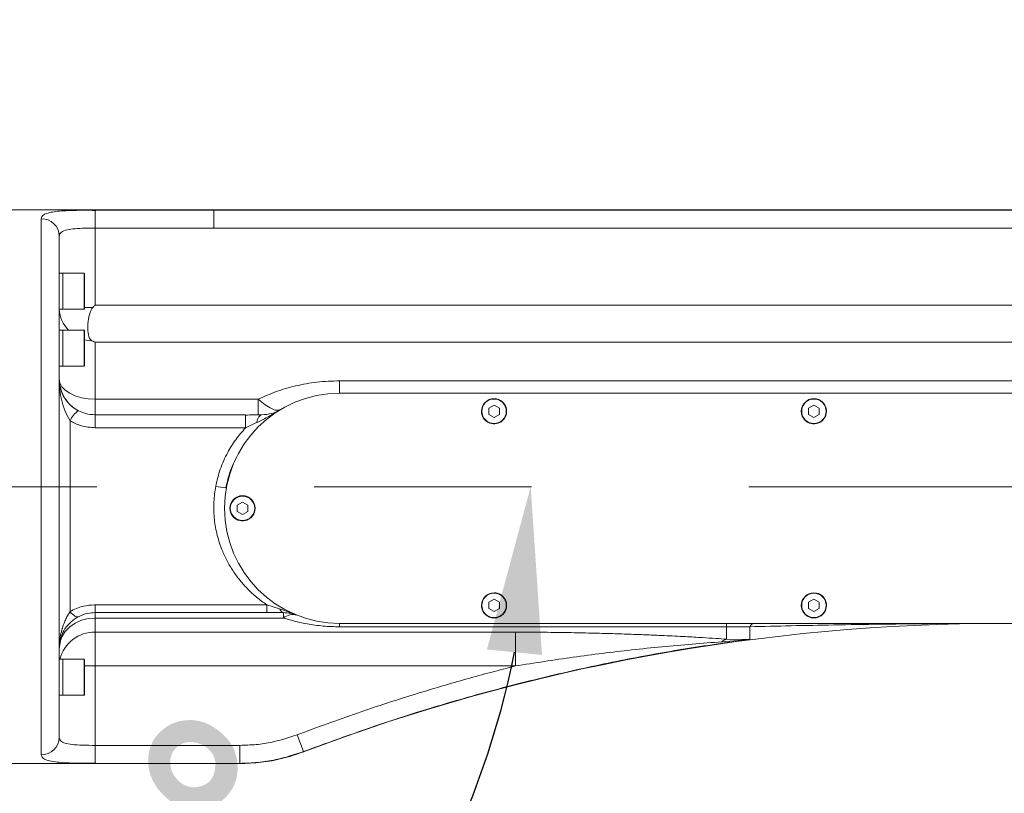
# Model space of a CAD drawing. Header units: millimetres. Extents: x 51337 to 61814, y -21781 to -12277.
# Tile 130 of 256: x 55504 to 55778, y -14492 to -14277. Entities that reach past the tile are written whole.
import ezdxf

# ---------------------------------------------------------------- set-up
doc = ezdxf.new("R2010")
doc.units = ezdxf.units.MM
doc.header["$LTSCALE"] = 0.3175
doc.linetypes.add('CENTER', pattern=[50.8, 31.75, -6.35, 6.35, -6.35])
for name, color, linetype, lineweight in [('1轮廓实线层', 7, 'Continuous', 18), ('7标注层', 4, 'Continuous', 13), ('cen', 2, 'CENTER', 18), ('sub', 1, 'Continuous', 18), ('粗实线', 7, 'Continuous', 18)]:
    doc.layers.add(name, color=color, linetype=linetype, lineweight=lineweight)
doc.styles.add('标准汉字', font='gbenor.shx', dxfattribs={"bigfont": 'gbcbig.shx'})
doc.dimstyles.new('M1：18.5', dxfattribs={"dimscale": 18.5, "dimtxt": 3.5, "dimasz": 2.5, "dimexe": 2, "dimexo": 0, "dimgap": 1.5, "dimtad": 1, "dimdec": 4, "dimdsep": 46, "dimtxsty": '标准汉字', "dimcen": 5, "dimdle": 5, "dimclrd": 1, "dimclre": 1, "dimclrt": 256, "dimadec": 4, "dimazin": 2, "dimtfac": 1, "dimtdec": 4, "dimtmove": 2, "dimatfit": 3, "dimfxl": 1, "dimfrac": 2, "dimtolj": 1, "dimarcsym": 0})

# ---------------------------------------------------------------- blocks, each defined once
blk = doc.blocks.new('*D3')
at = {"layer": '7标注层', "color": 1, "lineweight": -2, "ltscale": 30, "transparency": 16777216}
for p, q in [((55222.94, -14407.21), (55222.94, -14178.82)), ((56304.94, -14336.23), (56304.94, -14178.82)), ((55269.19, -14215.82), (56258.69, -14215.82))]:
    blk.add_line(p, q, dxfattribs=at)
at = {"layer": '7标注层', "color": 1, "lineweight": 18, "transparency": 16777216}
for points in [[(55269.19, -14208.11), (55269.19, -14223.53), (55222.94, -14215.82)], [(56258.69, -14223.53), (56258.69, -14208.11), (56304.94, -14215.82)]]:
    blk.add_solid(points, dxfattribs=at)
at = {"layer": 'Defpoints', "color": 0, "lineweight": 18, "transparency": 16777216}
for p in [(56304.94, -14215.82), (56304.94, -14336.23), (55222.94, -14407.21)]:
    blk.add_point(p, dxfattribs=at)
at = {"layer": '7标注层', "transparency": 16777216, "insert": (55763.94, -14155.69), "char_height": 64.75, "attachment_point": 5, "style": '标准汉字'}
blk.add_mtext('\\A1;1082', dxfattribs=at)
blk = doc.blocks.new('*D9')
at = {"layer": '7标注层', "color": 1, "lineweight": -2, "ltscale": 30, "transparency": 16777216}
blk.add_arc((55409.45, -14407.21), 236.69, 285.2137, 348.7863, dxfattribs=at)
at = {"layer": '7标注层', "color": 1, "lineweight": 18, "transparency": 16777216}
for points in [[(55649.29, -14453.99), (55633.95, -14452.48), (55646.14, -14407.21)], [(55470.27, -14628), (55472.85, -14643.2), (55425.96, -14643.32)]]:
    blk.add_solid(points, dxfattribs=at)
at = {"layer": 'Defpoints', "color": 0, "lineweight": 18, "transparency": 16777216}
for p in [(55222.94, -14407.21), (56304.94, -14407.21), (55582.55, -14568.63), (55422.46, -14593.26), (55497.93, -15672.62)]:
    blk.add_point(p, dxfattribs=at)
at = {"layer": '7标注层', "transparency": 16777216, "insert": (55538.58, -14527.62), "char_height": 64.75, "attachment_point": 5, "rotation": 47, "style": '标准汉字'}
blk.add_mtext('\\A1;86%%d', dxfattribs=at)
blk = doc.blocks.new('*D22')
at = {"layer": '7标注层', "color": 1, "lineweight": -2, "ltscale": 30, "transparency": 16777216}
for p, q in [((55222.94, -13506.88), (57572.12, -13506.88)), ((57535.12, -13553.13), (57535.12, -15320.96)), ((57083.27, -15367.21), (57572.12, -15367.21))]:
    blk.add_line(p, q, dxfattribs=at)
at = {"layer": '7标注层', "color": 1, "lineweight": 18, "transparency": 16777216}
for points in [[(57542.83, -13553.13), (57527.41, -13553.13), (57535.12, -13506.88)], [(57527.41, -15320.96), (57542.83, -15320.96), (57535.12, -15367.21)]]:
    blk.add_solid(points, dxfattribs=at)
at = {"layer": 'Defpoints', "color": 0, "lineweight": 18, "transparency": 16777216}
for p in [(55222.94, -13506.88), (57083.27, -15367.21), (57535.12, -15367.21)]:
    blk.add_point(p, dxfattribs=at)
at = {"layer": '7标注层', "transparency": 16777216, "insert": (57474.99, -14437.04), "char_height": 64.75, "attachment_point": 5, "rotation": 90, "style": '标准汉字'}
blk.add_mtext('\\A1;1860.3', dxfattribs=at)

msp = doc.modelspace()

# ---------------------------------------------------------------- linework, layer by layer
at = {"layer": '1轮廓实线层', "ltscale": 30}
for points in [[(55521.94446, -14366.33045), (55522.4822, -14366.4741), (55524.34556, -14366.7468)], [(55514.94446, -14377.20784), (55515.13661, -14378.31212), (55515.70566, -14379.37397), (55516.62976, -14380.35257), (55517.87339, -14381.21033), (55519.38876, -14381.91427), (55521.11762, -14382.43734), (55522.99355, -14382.75945), (55524.94446, -14382.86821)], [(55570.31867, -14387.20784), (55570.31866, -14387.13455), (55570.31865, -14386.91578), (55570.31863, -14386.55472), (55570.31862, -14386.05668), (55570.31861, -14385.42893), (55570.3186, -14384.6807), (55570.31859, -14383.82294), (55570.31858, -14382.86823)], [(55569.87487, -14389.37036), (55570.00476, -14388.89449), (55570.15374, -14388.467), (55570.31961, -14388.09415), (55570.49996, -14387.78136), (55570.69216, -14387.53322), (55570.8934, -14387.35333), (55571.10074, -14387.24434), (55571.31115, -14387.20784)], [(55517.94444, -14441.93504), (55518.29172, -14442.33331), (55518.63345, -14442.67729), (55518.96414, -14442.96149), (55519.27852, -14443.18134), (55519.57155, -14443.33334), (55519.83854, -14443.41504), (55520.07522, -14443.42515), (55520.27779, -14443.3635)], [(55572.66793, -14440.038), (55572.66793, -14440.51536), (55572.66794, -14440.94425), (55572.66794, -14441.31837), (55572.66794, -14441.63225), (55572.66795, -14441.88127), (55572.66795, -14442.06181), (55572.66795, -14442.17119), (55572.66796, -14442.20784)], [(55524.94446, -14443.71727), (55522.99355, -14443.88041), (55521.11762, -14444.36358), (55519.38876, -14445.14819), (55517.87339, -14446.2041), (55516.62976, -14447.49073), (55515.70566, -14448.95864), (55515.13661, -14450.55141), (55515.04018, -14451.03589)], [(55641.86949, -14457.05761), (55641.86949, -14455.53323), (55641.86949, -14454.04447), (55641.86949, -14452.62615), (55641.86949, -14451.31141), (55641.86949, -14450.13098), (55641.86949, -14449.11245), (55641.86949, -14448.27963), (55641.86949, -14447.65199)]]:
    msp.add_lwpolyline(points, dxfattribs=at)
for centre, radius, start, end in [((55510.02258, -14337.57482), 4.92254, 0.9391491, 90.9093739), ((55521.84446, -14347.92937), 0.1, 0, 90), ((55524.06304, -14357.30385), 9.12117, 183.3029501, 224.0055324), ((55521.84446, -14357.72937), 0.1, 270, 0), ((55521.84446, -14363.74058), 0.1, 0, 90), ((55521.84446, -14373.54058), 0.1, 270, 0), ((55536.7743, -14377.83356), 21.83881, 178.3573782, 210.4334208), ((55592.94446, -14413.20784), 32, 90, 270), ((55635.94446, -14386.20784), 3.5, 7.0994096, 90), ((55724.94446, -14386.20784), 3.5, 7.0994096, 90), ((55523.39626, -14390.99022), 5.84031, 122.2730649, 158.9838257), ((55635.94446, -14386.20784), 3.5, 180, 7.0994096), ((55724.94446, -14386.20784), 3.5, 180, 7.0994096), ((55656.96578, -13858.2385), 557.58679, 259.8275899, 260.118098), ((55565.94446, -14413.20784), 3.5, 180, 24.7561275), ((55565.94446, -14413.20784), 3.5, 24.7561275, 90), ((55635.94446, -14440.20784), 3.5, 180, 24.7561275), ((55635.94446, -14440.20784), 3.5, 24.7561275, 90), ((55724.94446, -14440.20784), 3.5, 7.0994096, 90), ((55577.64714, -14440.78584), 1.4515, 196.9024181, 258.4294154), ((55724.94446, -14440.20784), 3.5, 180, 7.0994096), ((55579.94856, -14446.75884), 3.99656, 73.7407093, 130.4433913), ((55777.94446, -14995.20784), 550, 90.0027702, 110.771855), ((55708.61122, -14446.88812), 1.69665, 97.964229, 153.8803516), ((55524.76312, -14457.55696), 9.90662, 88.9511513, 166.1451825), ((55701.74222, -14453.13266), 3.68898, 107.2816635, 130.9326232), ((55521.84446, -14455.28469), 0.1, 0, 90), ((55521.84446, -14465.08469), 0.1, 270, 0), ((55510.02259, -14476.84085), 4.92254, 269.09059, 359.0608197)]:
    msp.add_arc(centre, radius, start, end, dxfattribs=at)
at = {"layer": 'cen', "ltscale": 30}
msp.add_line((55222.94446, -14407.20784), (56304.94446, -14407.20784), dxfattribs=at)
at = {"layer": 'sub', "color": 4, "ltscale": 30}
msp.add_arc((55222.94446, -15367.20784), 1860.32904, 295, 195, dxfattribs=at)
at = {"layer": '粗实线', "ltscale": 30}
for p, q in [((55565.15583, -14330.20784), (55488.94446, -14330.20784)), ((55557.94446, -14330.27471), (55524.94446, -14330.27471)), ((55524.94446, -14330.27471), (55524.94446, -14330.42973)), ((55524.94446, -14330.34899), (55524.94446, -14330.27471)), ((55524.94446, -14330.42973), (55524.94446, -14335.27036)), ((55557.94446, -14330.27471), (55565.15583, -14330.27471)), ((55557.94446, -14330.27471), (55557.94446, -14330.72003)), ((55557.94446, -14330.72003), (55557.94446, -14331.82153)), ((55557.94446, -14331.82153), (55557.94446, -14333.42121)), ((55929.94446, -14330.20784), (55565.15583, -14330.20784)), ((55565.15583, -14330.27471), (55565.15583, -14330.20784)), ((55565.15583, -14330.27471), (55922.94446, -14330.27471)), ((55509.94446, -14332.65291), (55509.94446, -14407.20784)), ((55557.94446, -14333.42121), (55557.94446, -14335.27036)), ((55514.94446, -14337.49415), (55514.94446, -14476.92152)), ((55524.94446, -14335.27036), (55524.94446, -14356.66083)), ((55557.94446, -14335.27036), (55524.94446, -14335.27036)), ((55901.84069, -14335.27037), (55557.94446, -14335.27036)), ((55515.94446, -14347.82937), (55514.94446, -14347.82937)), ((55521.84446, -14347.82937), (55515.94446, -14347.82937)), ((55515.94446, -14347.82937), (55515.94446, -14354.73862)), ((55515.94446, -14357.82937), (55515.94446, -14347.82937)), ((55521.84446, -14357.82937), (55521.84446, -14347.82937)), ((55521.94446, -14347.92937), (55521.94446, -14357.72937)), ((55515.94446, -14354.73862), (55515.94446, -14357.82937)), ((55524.94446, -14356.66083), (55855.89845, -14356.66083)), ((55514.94446, -14357.82937), (55515.94446, -14357.82937)), ((55515.94446, -14357.82937), (55521.84446, -14357.82937)), ((55521.94446, -14357.35806), (55524.27971, -14357.35806)), ((55515.94446, -14363.64058), (55514.94446, -14363.64058)), ((55521.84446, -14363.64058), (55515.94446, -14363.64058)), ((55515.94446, -14363.64058), (55515.94446, -14370.54983)), ((55515.94446, -14373.64058), (55515.94446, -14363.64058)), ((55521.84446, -14373.64058), (55521.84446, -14363.64058)), ((55521.94446, -14363.74058), (55521.94446, -14373.54058)), ((55524.94446, -14366.95744), (55524.94446, -14382.86821)), ((55851.19062, -14366.95744), (55524.94446, -14366.95744)), ((55515.94446, -14370.54983), (55515.94446, -14373.64058)), ((55514.94446, -14373.64058), (55515.94446, -14373.64058)), ((55515.94446, -14373.64058), (55521.84446, -14373.64058)), ((55592.94455, -14377.74487), (55592.94455, -14381.20784)), ((55592.94457, -14377.74487), (55851.19062, -14377.74487)), ((55856.94446, -14381.20784), (55592.94446, -14381.20784)), ((55524.94446, -14382.86821), (55524.94446, -14387.20784)), ((55557.94446, -14382.86821), (55524.94446, -14382.86821)), ((55557.94446, -14382.86821), (55570.31858, -14382.86823)), ((55635.94446, -14384.48784), (55634.45489, -14385.34784)), ((55637.43402, -14385.34784), (55635.94446, -14384.48784)), ((55724.94446, -14384.48784), (55723.45489, -14385.34784)), ((55726.43402, -14385.34784), (55724.94446, -14384.48784)), ((55524.94446, -14387.20784), (55524.94446, -14390.79274)), ((55557.94447, -14387.20784), (55524.94446, -14387.20784)), ((55566.79528, -14387.20783), (55557.94448, -14387.20784)), ((55566.79529, -14387.32804), (55566.79529, -14387.20784)), ((55634.45489, -14385.34784), (55634.45489, -14387.06784)), ((55634.45489, -14387.06784), (55635.94446, -14387.92784)), ((55635.94446, -14387.92784), (55637.43402, -14387.06784)), ((55637.43402, -14387.06784), (55637.43402, -14385.34784)), ((55723.45489, -14385.34784), (55723.45489, -14387.06784)), ((55723.45489, -14387.06784), (55724.94446, -14387.92784)), ((55724.94446, -14387.92784), (55726.43402, -14387.06784)), ((55726.43402, -14387.06784), (55726.43402, -14385.34784)), ((55517.94446, -14388.89572), (55517.94446, -14441.93503)), ((55569.87487, -14389.37036), (55566.79526, -14390.79275)), ((55566.79529, -14387.32804), (55566.79529, -14390.79274)), ((55557.94446, -14390.79274), (55524.94446, -14390.79274)), ((55566.79526, -14390.79274), (55557.94446, -14390.79274)), ((55488.94446, -14407.20784), (55509.94446, -14407.20784)), ((55509.94446, -14407.20784), (55509.94446, -14481.76277)), ((55565.94446, -14411.48784), (55564.45489, -14412.34784)), ((55567.43402, -14412.34784), (55565.94446, -14411.48784)), ((55564.45489, -14412.34784), (55564.45489, -14414.06784)), ((55564.45489, -14414.06784), (55565.94446, -14414.92784)), ((55565.94446, -14414.92784), (55567.43402, -14414.06784)), ((55567.43402, -14414.06784), (55567.43402, -14412.34784)), ((55635.94446, -14438.48784), (55634.45489, -14439.34784)), ((55634.45489, -14439.34784), (55634.45489, -14441.06784)), ((55637.43402, -14439.34784), (55635.94446, -14438.48784)), ((55637.43402, -14441.06784), (55637.43402, -14439.34784)), ((55724.94446, -14438.48784), (55723.45489, -14439.34784)), ((55723.45489, -14439.34784), (55723.45489, -14441.06784)), ((55726.43402, -14439.34784), (55724.94446, -14438.48784)), ((55726.43402, -14441.06784), (55726.43402, -14439.34784)), ((55525.12607, -14440.03803), (55524.94446, -14440.03803)), ((55524.94446, -14440.03803), (55524.94446, -14442.20784)), ((55557.94446, -14440.03803), (55525.12607, -14440.03803)), ((55557.94446, -14440.03803), (55572.66789, -14440.038)), ((55572.66789, -14440.038), (55576.25834, -14441.20785)), ((55634.45489, -14441.06784), (55635.94446, -14441.92784)), ((55635.94446, -14441.92784), (55637.43402, -14441.06784)), ((55723.45489, -14441.06784), (55724.94446, -14441.92784)), ((55724.94446, -14441.92784), (55726.43402, -14441.06784)), ((55519.51126, -14443.87146), (55520.27779, -14443.3635)), ((55557.94446, -14442.20784), (55524.94446, -14442.20784)), ((55524.94446, -14442.20784), (55524.94446, -14443.71727)), ((55557.94446, -14443.71727), (55524.94446, -14443.71727)), ((55524.94446, -14443.71727), (55524.94446, -14447.65199)), ((55577.356, -14443.71727), (55557.94446, -14443.71727)), ((55557.9445, -14442.20784), (55572.66795, -14442.20784)), ((55577.356, -14442.20784), (55577.356, -14443.71727)), ((55592.94446, -14445.20784), (55856.94446, -14445.20784)), ((55592.94446, -14446.15123), (55592.94446, -14445.20784)), ((55592.94446, -14446.15123), (55700.64629, -14446.15123)), ((55700.64633, -14446.15123), (55700.64633, -14445.20784)), ((55700.64633, -14446.15123), (55700.64633, -14449.61021)), ((55707.08784, -14446.14118), (55707.08784, -14449.65559)), ((55514.94446, -14452.20784), (55515.49173, -14448.97917)), ((55557.94446, -14447.65199), (55524.94446, -14447.65199)), ((55524.94446, -14447.65199), (55524.94446, -14457.05761)), ((55557.94446, -14447.65199), (55641.86949, -14447.65199)), ((55699.3253, -14450.34571), (55707.08784, -14449.65559)), ((55700.64631, -14449.61021), (55707.08784, -14449.65559)), ((55515.94446, -14455.18469), (55514.94446, -14455.18469)), ((55521.84446, -14455.18469), (55515.94446, -14455.18469)), ((55515.94446, -14455.18469), (55515.94446, -14462.09394)), ((55515.94446, -14465.18469), (55515.94446, -14455.18469)), ((55521.84446, -14465.18469), (55521.84446, -14455.18469)), ((55521.94446, -14455.28469), (55521.94446, -14465.08469)), ((55521.94446, -14457.05761), (55524.94446, -14457.05761)), ((55524.94446, -14457.05761), (55524.94446, -14479.14523)), ((55557.94446, -14457.05761), (55524.94446, -14457.05761)), ((55557.94446, -14457.05761), (55641.86949, -14457.05761)), ((55515.94446, -14462.09394), (55515.94446, -14465.18469)), ((55514.94446, -14465.18469), (55515.94446, -14465.18469)), ((55515.94446, -14465.18469), (55521.84446, -14465.18469)), ((55581.11498, -14476.21766), (55582.88822, -14480.88825)), ((55524.94446, -14479.14523), (55524.94446, -14484.14097)), ((55557.94446, -14479.14531), (55524.94446, -14479.14531)), ((55557.94451, -14479.14531), (55565.15583, -14479.14531)), ((55565.15583, -14479.14531), (55565.15583, -14484.14097)), ((55582.88822, -14480.95784), (55582.88822, -14480.88825)), ((55488.94446, -14484.20784), (55565.15583, -14484.20784)), ((55557.94446, -14484.14097), (55524.94446, -14484.14097)), ((55557.94446, -14484.14097), (55565.15579, -14484.14097)), ((55565.15583, -14484.20784), (55565.15583, -14484.14097))]:
    msp.add_line(p, q, dxfattribs=at)
for centre, radius in [((55635.94446, -14386.20784), 3.5), ((55635.94446, -14386.20784), 3.4), ((55724.94446, -14386.20784), 3.5), ((55724.94446, -14386.20784), 3.4), ((55565.94446, -14413.20784), 3.5), ((55565.94446, -14413.20784), 3.4), ((55635.94446, -14440.20784), 3.5), ((55635.94446, -14440.20784), 3.4), ((55724.94446, -14440.20784), 3.5), ((55724.94446, -14440.20784), 3.4)]:
    msp.add_circle(centre, radius, dxfattribs=at)
for points, knots in [([(55520.99496, -14330.30519), (55520.44698, -14330.31252), (55518.95522, -14330.33248), (55516.73344, -14330.41452), (55514.4258, -14330.57982), (55512.50468, -14330.85697), (55511.06172, -14331.27985), (55510.12083, -14331.86153), (55510.00377, -14332.38679), (55509.94446, -14332.65291)], [0, 0, 0, 0, 26606.387595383, 72429.576627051, 119381.152303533, 167610.482889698, 217202.098079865, 268227.736611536, 320625.767259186, 320625.767259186, 320625.767259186, 320625.767259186]), ([(55525.08257, -14330.35088), (55524.11828, -14330.32484), (55522.74544, -14330.28778), (55521.38564, -14330.30491), (55520.98097, -14330.31)], [0, 0, 0, 0, 76110.872118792, 108357.899075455, 108357.899075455, 108357.899075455, 108357.899075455]), ([(55524.94446, -14330.27471), (55523.98777, -14330.27524), (55522.63598, -14330.276), (55521.36611, -14330.29859), (55520.99496, -14330.30519)], [0, 0, 0, 0, 76686.880312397, 108357.587074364, 108357.587074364, 108357.587074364, 108357.587074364]), ([(55524.94446, -14330.35085), (55524.00231, -14330.32505), (55522.68036, -14330.28886), (55521.37113, -14330.30521), (55520.99498, -14330.30991)], [0, 0, 0, 0, 77225.127600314, 108357.693164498, 108357.693164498, 108357.693164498, 108357.693164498]), ([(55524.94446, -14335.27036), (55523.9522, -14335.27519), (55521.97237, -14335.28483), (55519.27075, -14335.39479), (55516.9649, -14335.689), (55515.27125, -14336.30424), (55515.05496, -14337.0918), (55514.94446, -14337.49416)], [0, 0, 0, 0, 44209.465621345, 88210.392898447, 131821.283616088, 183251.946018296, 236971.324437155, 236971.324437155, 236971.324437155, 236971.324437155]), ([(55524.27971, -14357.35806), (55524.49643, -14357.13074), (55524.71798, -14356.89836), (55524.93963, -14356.66589), (55524.94446, -14356.66083)], [0, 0, 0, 0, 106015.949185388, 108375.112027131, 108375.112027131, 108375.112027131, 108375.112027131]), ([(55524.34556, -14366.7468), (55524.14306, -14366.63387), (55523.54577, -14366.30078), (55523.06391, -14365.22406), (55522.77688, -14363.28607), (55522.95713, -14360.85142), (55523.38759, -14359.01427), (55523.84044, -14357.96078), (55524.1006, -14357.54602), (55524.27944, -14357.35834), (55524.27971, -14357.35806)], [0, 0, 0, 0, 28805.755631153, 84963.784281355, 172227.098070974, 260354.337922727, 318221.084246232, 337348.415114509, 359564.550452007, 359597.811771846, 359597.811771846, 359597.811771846, 359597.811771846]), ([(55524.94446, -14366.95744), (55524.93959, -14366.95584), (55524.73991, -14366.89003), (55524.5403, -14366.81753), (55524.34556, -14366.7468)], [0, 0, 0, 0, 2641.778066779, 108377.476078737, 108377.476078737, 108377.476078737, 108377.476078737]), ([(55520.27779, -14386.05217), (55519.68975, -14385.6953), (55518.36856, -14384.89351), (55516.61285, -14382.94673), (55515.23686, -14380.35076), (55515.04458, -14378.28384), (55514.94446, -14377.20754)], [0, 0, 0, 0, 34821.241142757, 78235.14603132, 132786.174338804, 192054.655596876, 192054.655596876, 192054.655596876, 192054.655596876]), ([(55520.20167, -14386.07964), (55519.57433, -14385.68241), (55518.28481, -14384.86587), (55516.6971, -14383.05035), (55515.52797, -14380.98815), (55515.17059, -14379.49134), (55514.98555, -14378.71634)], [0, 0, 0, 0, 43624.406958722, 89671.78181766, 139043.882120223, 192054.59632055, 192054.59632055, 192054.59632055, 192054.59632055]), ([(55570.31867, -14382.86823), (55571.96382, -14382.12494), (55575.27735, -14380.62787), (55580.76089, -14379.05122), (55586.67566, -14377.95486), (55590.83919, -14377.8154), (55592.94458, -14377.74487)], [0, 0, 0, 0, 45576.328136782, 91796.732971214, 141635.485411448, 192618.825693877, 192618.825693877, 192618.825693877, 192618.825693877]), ([(55570.31867, -14382.86823), (55570.9812, -14383.41764), (55572.30739, -14384.51741), (55574.06413, -14385.5566), (55575.53645, -14386.07324), (55576.15445, -14385.87694), (55576.46194, -14385.77927)], [0, 0, 0, 0, 48070.213511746, 96223.617268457, 144641.90567622, 192588.735043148, 192588.735043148, 192588.735043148, 192588.735043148]), ([(55524.94448, -14387.20784), (55524.02742, -14387.14253), (55522.38484, -14387.02555), (55520.92333, -14386.35038), (55520.27779, -14386.05217)], [0, 0, 0, 0, 60498.478119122, 108360.327650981, 108360.327650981, 108360.327650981, 108360.327650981]), ([(55571.3425, -14387.20786), (55570.56902, -14387.21006), (55569.04498, -14387.21441), (55567.52008, -14387.24841), (55566.76909, -14387.26515)], [0, 0, 0, 0, 55123.375561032, 108613.461894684, 108613.461894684, 108613.461894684, 108613.461894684]), ([(55576.46194, -14385.77927), (55575.83625, -14386.15282), (55574.64545, -14386.86376), (55572.92533, -14387.84167), (55571.36434, -14388.68454), (55570.35069, -14389.15127), (55569.87487, -14389.37036)], [0, 0, 0, 0, 56156.706389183, 106877.489274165, 152355.188509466, 192591.097884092, 192591.097884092, 192591.097884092, 192591.097884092]), ([(55576.46194, -14385.77927), (55575.71632, -14386.17489), (55574.23119, -14386.96291), (55572.28184, -14387.12642), (55571.31117, -14387.20784)], [0, 0, 0, 0, 54543.386236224, 108639.17242115, 108639.17242115, 108639.17242115, 108639.17242115]), ([(55524.94446, -14390.79274), (55523.57838, -14390.68633), (55521.10622, -14390.49376), (55518.92181, -14389.3897), (55517.94447, -14388.89572)], [0, 0, 0, 0, 59872.927594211, 108351.120207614, 108351.120207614, 108351.120207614, 108351.120207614]), ([(55558.49008, -14407.06002), (55558.86481, -14405.46177), (55559.63029, -14402.19692), (55561.61296, -14397.87688), (55563.99473, -14394.0124), (55565.84838, -14391.88133), (55566.79526, -14390.79274)], [0, 0, 0, 0, 50622.806296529, 103410.679595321, 146971.927869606, 192459.757080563, 192459.757080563, 192459.757080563, 192459.757080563]), ([(55561.27389, -14407.5527), (55561.66319, -14405.91028), (55562.48078, -14402.46089), (55564.11603, -14399.31371), (55564.97266, -14397.66505)], [0, 0, 0, 0, 51698.919320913, 108577.352595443, 108577.352595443, 108577.352595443, 108577.352595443]), ([(55572.66789, -14440.03801), (55571.7195, -14439.35757), (55569.82325, -14437.99707), (55567.26595, -14435.61073), (55564.9998, -14433.04178), (55563.04663, -14430.31775), (55561.41787, -14427.4898), (55559.91626, -14424.145), (55558.69012, -14420.24075), (55557.98266, -14415.82377), (55557.85227, -14411.39101), (55558.27771, -14408.50204), (55558.49, -14407.06046)], [0, 0, 0, 0, 42111.939133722, 84201.021954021, 126602.928729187, 165939.820119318, 204538.901249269, 242694.958447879, 294953.138367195, 346128.454094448, 395238.613235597, 444151.228117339, 444151.228117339, 444151.228117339, 444151.228117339]), ([(55514.99861, -14450.83676), (55515.01567, -14450.62922), (55515.05444, -14450.15753), (55515.20055, -14449.0611), (55515.40656, -14448.03207), (55515.63438, -14447.16393), (55515.73059, -14446.824), (55515.95073, -14446.09009), (55516.32808, -14445.02949), (55516.90836, -14443.73033), (55517.39216, -14442.83889), (55517.70127, -14442.31351), (55517.86024, -14442.10751), (55517.91197, -14442.01082), (55517.93307, -14441.96424), (55517.94102, -14441.94391), (55517.94448, -14441.93504)], [0, 0, 0, 0, 39834.524340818, 90535.747909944, 210954.959414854, 239276.678123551, 261758.612302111, 278430.006608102, 385725.969271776, 477200.982237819, 554226.729368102, 585911.439837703, 599907.140550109, 606022.056705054, 608627.207634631, 610641.765165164, 610641.765165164, 610641.765165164, 610641.765165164]), ([(55517.94449, -14441.93503), (55518.54042, -14441.62293), (55519.70216, -14441.0145), (55521.95392, -14440.27333), (55523.64516, -14440.1282), (55524.66223, -14440.04093)], [0, 0, 0, 0, 45323.803326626, 88356.218564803, 153275.708922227, 153275.708922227, 153275.708922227, 153275.708922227]), ([(55524.66223, -14440.04093), (55524.71491, -14440.04), (55524.80898, -14440.03833), (55524.90307, -14440.03812), (55524.94446, -14440.03803)], [0, 0, 0, 0, 60701.145176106, 108382.160838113, 108382.160838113, 108382.160838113, 108382.160838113]), ([(55576.25834, -14441.20785), (55577.00792, -14441.44473), (55578.63203, -14441.95798), (55580.21536, -14442.58477), (55581.06794, -14442.92228)], [0, 0, 0, 0, 50153.293172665, 108667.262240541, 108667.262240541, 108667.262240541, 108667.262240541]), ([(55514.98972, -14450.88288), (55515.09667, -14450.34613), (55515.34168, -14449.11658), (55516.20974, -14447.12849), (55517.79609, -14444.93879), (55519.30645, -14443.94134), (55520.13235, -14443.39591)], [0, 0, 0, 0, 33079.640085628, 75778.335229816, 128471.407813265, 192054.371424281, 192054.371424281, 192054.371424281, 192054.371424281]), ([(55520.27779, -14443.3635), (55521.10715, -14442.99077), (55522.53548, -14442.34884), (55524.23275, -14442.2495), (55524.9445, -14442.20784)], [0, 0, 0, 0, 62921.419428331, 108364.544134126, 108364.544134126, 108364.544134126, 108364.544134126]), ([(55572.6404, -14442.1736), (55573.42598, -14442.18425), (55574.89187, -14442.20413), (55576.34594, -14442.20558), (55577.02077, -14442.20625)], [0, 0, 0, 0, 58225.296457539, 108648.54433209, 108648.54433209, 108648.54433209, 108648.54433209]), ([(55572.66795, -14442.20784), (55573.66414, -14442.20784), (55575.26559, -14442.20784), (55576.78265, -14442.20784), (55577.35601, -14442.20784)], [0, 0, 0, 0, 67585.967410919, 108649.576721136, 108649.576721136, 108649.576721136, 108649.576721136]), ([(55577.356, -14443.71727), (55578.82392, -14444.15048), (55581.61513, -14444.97421), (55585.37594, -14445.63114), (55588.3733, -14445.96483), (55590.66763, -14446.12181), (55592.1912, -14446.1415), (55592.94446, -14446.15123)], [0, 0, 0, 0, 72685.183103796, 138209.477736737, 172332.129858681, 205405.740333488, 237746.693260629, 237746.693260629, 237746.693260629, 237746.693260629]), ([(55577.35601, -14442.20784), (55578.02022, -14442.24417), (55579.35256, -14442.31705), (55580.49502, -14442.72014), (55581.06794, -14442.92228)], [0, 0, 0, 0, 54176.10361152, 108672.897847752, 108672.897847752, 108672.897847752, 108672.897847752]), ([(55700.64629, -14446.15123), (55701.87393, -14446.15068), (55704.0592, -14446.1497), (55706.16507, -14446.14377), (55707.0879, -14446.14117)], [0, 0, 0, 0, 61429.910209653, 109348.761277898, 109348.761277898, 109348.761277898, 109348.761277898]), ([(55707.0879, -14446.14117), (55710.92804, -14446.05121), (55718.72615, -14445.86853), (55730.79674, -14445.63316), (55741.00667, -14445.47215), (55749.27029, -14445.36934), (55755.33373, -14445.30752), (55760.29807, -14445.26885), (55764.16857, -14445.24543), (55766.37542, -14445.23444), (55768.3941, -14445.226), (55770.57611, -14445.21835), (55773.85805, -14445.20993), (55776.4483, -14445.2086), (55777.94446, -14445.20784)], [0, 0, 0, 0, 86989.411883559, 176647.907800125, 272605.018532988, 317175.067892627, 362728.733585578, 409065.611376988, 428855.94177039, 449783.226480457, 458694.998204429, 474252.896738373, 498850.763902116, 532488.045050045, 532488.045050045, 532488.045050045, 532488.045050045]), ([(55582.88826, -14480.88823), (55590.39317, -14478.14579), (55605.40304, -14472.66088), (55628.34385, -14465.68672), (55649.88267, -14460.07318), (55669.95061, -14455.69907), (55688.45831, -14452.27321), (55700.87916, -14450.52797), (55707.08784, -14449.65559)], [0, 0, 0, 0, 51733.471623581, 103467.400515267, 155195.429747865, 195829.800799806, 236448.340029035, 277044.17020034, 277044.17020034, 277044.17020034, 277044.17020034]), ([(55641.86949, -14447.65199), (55644.53086, -14447.65913), (55649.72356, -14447.67304), (55657.0446, -14447.77685), (55663.62737, -14447.91656), (55669.38754, -14448.07772), (55674.50567, -14448.2502), (55679.06273, -14448.42666), (55683.89105, -14448.6356), (55688.82577, -14448.87557), (55693.63976, -14449.14274), (55697.48708, -14449.37876), (55699.67162, -14449.53881), (55700.64631, -14449.61021)], [0, 0, 0, 0, 65870.836049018, 128522.935812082, 181334.884390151, 229136.032211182, 271635.928128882, 308778.153891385, 342906.366780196, 392581.396818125, 432961.132253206, 465392.571017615, 491519.91298127, 491519.91298127, 491519.91298127, 491519.91298127]), ([(55641.86949, -14457.05761), (55647.23618, -14456.21322), (55657.97968, -14454.52284), (55671.59793, -14452.8508), (55682.64221, -14451.70071), (55691.04657, -14450.9336), (55696.58517, -14450.54029), (55699.3253, -14450.34571)], [0, 0, 0, 0, 67053.402512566, 134233.244418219, 169385.006608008, 204364.079914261, 238614.10341615, 238614.10341615, 238614.10341615, 238614.10341615]), ([(55581.11498, -14476.21766), (55586.69608, -14474.15714), (55597.85853, -14470.03601), (55613.63232, -14464.94176), (55628.30183, -14460.59941), (55637.3471, -14458.23817), (55641.86949, -14457.05761)], [0, 0, 0, 0, 53988.653642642, 107979.753917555, 150400.632706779, 192816.746828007, 192816.746828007, 192816.746828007, 192816.746828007]), ([(55514.94446, -14476.92152), (55515.02464, -14477.26906), (55515.18159, -14477.94941), (55516.46979, -14478.58601), (55518.53656, -14478.96831), (55521.44607, -14479.12628), (55523.77572, -14479.13895), (55524.94451, -14479.14531)], [0, 0, 0, 0, 45873.623292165, 89804.074926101, 133323.132761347, 184976.4573114, 236982.457820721, 236982.457820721, 236982.457820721, 236982.457820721]), ([(55565.15583, -14479.14531), (55566.67718, -14479.09855), (55569.72127, -14479.005), (55575.11432, -14478.18477), (55578.83948, -14476.9636), (55581.11498, -14476.21766)], [0, 0, 0, 0, 43016.001137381, 86071.180571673, 153653.803643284, 153653.803643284, 153653.803643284, 153653.803643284]), ([(55509.94446, -14481.76277), (55510.01865, -14482.0586), (55510.16481, -14482.64139), (55511.33834, -14483.25653), (55513.11986, -14483.67864), (55515.50964, -14483.93345), (55518.15901, -14484.06515), (55520.12305, -14484.09651), (55520.9809, -14484.11021)], [0, 0, 0, 0, 50449.958932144, 99387.606049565, 146793.840179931, 192754.052132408, 239489.776199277, 275733.246195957, 275733.246195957, 275733.246195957, 275733.246195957]), ([(55565.04763, -14484.20772), (55567.08238, -14484.13761), (55571.15952, -14483.99713), (55577.20005, -14482.89002), (55581.06199, -14481.57542), (55582.98935, -14480.91935)], [0, 0, 0, 0, 51155.676698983, 102503.142680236, 153658.819779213, 153658.819779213, 153658.819779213, 153658.819779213]), ([(55565.15579, -14484.14097), (55566.84683, -14484.08898), (55570.22898, -14483.98501), (55576.22125, -14483.07362), (55580.35974, -14481.71706), (55582.88826, -14480.88823)], [0, 0, 0, 0, 43033.279696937, 86068.097592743, 153656.442561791, 153656.442561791, 153656.442561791, 153656.442561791]), ([(55520.66196, -14484.10292), (55521.17277, -14484.1097), (55522.63857, -14484.12915), (55524.11845, -14484.09018), (55525.08261, -14484.0648)], [0, 0, 0, 0, 37764.927378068, 108368.991560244, 108368.991560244, 108368.991560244, 108368.991560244]), ([(55520.9809, -14484.11021), (55521.19673, -14484.11489), (55522.44925, -14484.14206), (55523.81448, -14484.14146), (55524.94446, -14484.14097)], [0, 0, 0, 0, 18673.762222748, 108369.405938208, 108369.405938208, 108369.405938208, 108369.405938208]), ([(55520.98091, -14484.10567), (55521.38559, -14484.11077), (55522.74541, -14484.12789), (55524.11829, -14484.09083), (55525.08261, -14484.0648)], [0, 0, 0, 0, 32250.702048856, 108370.150574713, 108370.150574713, 108370.150574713, 108370.150574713])]:
    msp.add_open_spline(points, degree=3, knots=knots, dxfattribs=at)

# ---------------------------------------------------------------- dimensions: what is measured, and where the dimension line sits
at = {"layer": '7标注层', "ltscale": 30}
dim = msp.add_linear_dim(base=(57535.11732, -15367.20784), p1=(55222.94446, -13506.87879), p2=(57083.2735, -15367.20784), angle=270, dimstyle='M1：18.5', override={"dimdec": 1, "dimsah": 1, "dimtzin": 8}, dxfattribs=at)
dim.commit()
dim.dimension.update_dxf_attribs({"geometry": '*D22', "text_midpoint": (57474.99232, -14437.04332)})
dim = msp.add_linear_dim(base=(56304.94446, -14215.81887), p1=(55222.94446, -14407.20784), p2=(56304.94446, -14336.22733), dimstyle='M1：18.5', override={"dimsah": 1, "dimtzin": 8}, dxfattribs=at)
dim.commit()
dim.dimension.update_dxf_attribs({"geometry": '*D3', "text_midpoint": (55763.94446, -14155.69387)})
dim = msp.add_angular_dim_2l(base=(55582.5508, -14568.6293), line1=((55422.45727, -14593.25654), (55497.93377, -15672.62084)), line2=((55222.94446, -14407.20784), (56304.94446, -14407.20784)), dimstyle='M1：18.5', override={"dimtad": 1, "dimtih": 0, "dimtoh": 0, "dimsah": 1, "dimtzin": 8}, dxfattribs=at)
dim.commit()
dim.dimension.update_dxf_attribs({"geometry": '*D9', "text_midpoint": (55538.57816, -14527.62415)})

doc.saveas('drawing.dxf')
